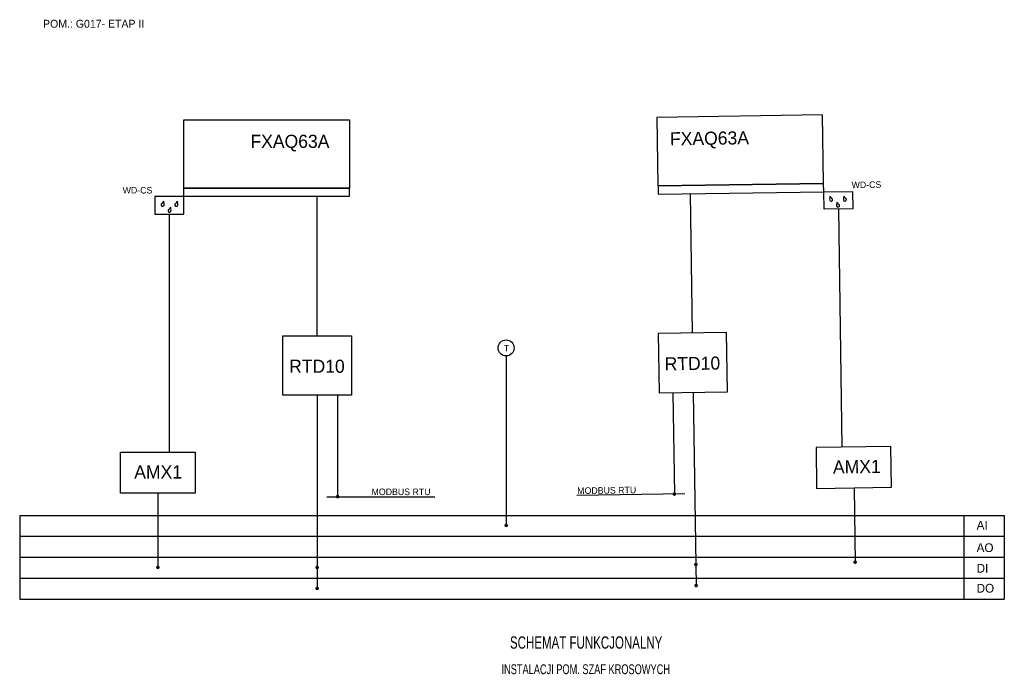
# Model space of a CAD drawing. Extents: x 14 to 294, y 3 to 190.
import ezdxf
from ezdxf.enums import TextEntityAlignment as Align

# ---------------------------------------------------------------- set-up
doc = ezdxf.new("R2010")
doc.units = 0
doc.header["$LTSCALE"] = 12
doc.header["$MEASUREMENT"] = 0
doc.linetypes.add('DASHDOT', pattern=[1, 0.5, -0.25, 0, -0.25])
doc.linetypes.add('SOLID', pattern=[0])
for name, color, linetype in [('KONTUR', 7, 'CONTINUOUS'), ('OPISY', 3, 'CONTINUOUS'), ('OSIE', 2, 'DASHDOT'), ('WYMIARY', 1, 'CONTINUOUS')]:
    doc.layers.add(name, color=color, linetype=linetype)
doc.styles.add('POLSKIS', font='POLSKIS')

msp = doc.modelspace()

# ---------------------------------------------------------------- linework, layer by layer
at = {"layer": 'KONTUR'}
for p, q in [((13.95, 48.7), (293.93, 48.7)), ((293.93, 48.7), (293.93, 24.82)), ((13.95, 42.73), (293.93, 42.73)), ((13.95, 36.76), (293.93, 36.76)), ((13.95, 30.79), (293.93, 30.79)), ((13.95, 24.82), (293.93, 24.82))]:
    msp.add_line(p, q, dxfattribs=at)
at = {"layer": 'KONTUR', "linetype": 'Continuous'}
msp.add_line((282.39, 48.74), (282.39, 24.8), dxfattribs=at)
at = {"layer": 'KONTUR', "linetype": 'SOLID'}
for points in [[(242.26, 162.56), (195.09, 161.85), (195.38, 142.4), (242.55, 143.1)], [(60.59, 161.2), (107.76, 161.2), (107.76, 141.74), (60.59, 141.74)], [(242.55, 143.1), (195.46, 142.4), (195.5, 139.99), (242.58, 140.69)], [(60.59, 141.74), (107.68, 141.74), (107.68, 139.33), (60.59, 139.33)], [(242.58, 140.69), (250.77, 140.81), (250.84, 135.86), (242.66, 135.74)], [(60.59, 139.33), (52.4, 139.33), (52.4, 134.37), (60.59, 134.37)], [(88.79, 99.75), (108.27, 99.75), (108.27, 82.85), (88.79, 82.85)], [(214.98, 100.7), (195.5, 100.4), (195.75, 83.51), (215.23, 83.8)], [(261.65, 68.29), (240.39, 67.98), (240.57, 56.37), (261.83, 56.68)], [(42.6, 66.65), (63.86, 66.65), (63.86, 55.04), (42.6, 55.04)]]:
    msp.add_lwpolyline(points, close=True, dxfattribs=at)
at = {"layer": 'KONTUR', "color": 1, "const_width": 0.5}
for points in [[(104.09, 54.01, 1), (104.59, 54.01, 1)], [(200.37, 54.74, -1), (199.87, 54.73, -1)], [(152.02, 45.83, 1), (152.52, 45.83, 1)], [(52.99, 33.89, 1), (53.49, 33.89, 1)], [(98.28, 33.89, 1), (98.78, 33.89, 1)], [(206.47, 34.7, -1), (205.97, 34.7, -1)], [(251.76, 35.38, -1), (251.26, 35.38, -1)], [(98.28, 27.92, 1), (98.78, 27.92, 1)], [(206.56, 28.73, -1), (206.06, 28.73, -1)]]:
    msp.add_lwpolyline(points, format="xyb", close=True, dxfattribs=at)
at = {"layer": 'KONTUR', "linetype": 'SOLID'}
for centre, radius, start, end in [((54.6, 137.03), 0.424, 125.8724, 353.4308), ((53.56, 138.46), 1.35, 305.8724, 341.8697), ((53.08, 137.2), 1.95, 353.4308, 25.6448), ((58.49, 137.03), 0.424, 125.8724, 353.4308), ((57.46, 138.46), 1.35, 305.8724, 341.8697), ((56.98, 137.2), 1.95, 353.4308, 25.6448), ((246.22, 138.62), 1.95, 155.2135, 187.4275), ((244.71, 138.42), 0.424, 187.4275, 54.9858), ((245.73, 139.87), 1.35, 198.9885, 234.9858), ((248.19, 136.94), 1.95, 155.2135, 187.4275), ((247.7, 138.2), 1.35, 198.9885, 234.9858), ((250.12, 138.68), 1.95, 155.2135, 187.4275), ((248.61, 138.48), 0.424, 187.4275, 54.9858), ((249.62, 139.93), 1.35, 198.9885, 234.9858), ((56.54, 135.32), 0.424, 125.8724, 353.4308), ((55.51, 136.76), 1.35, 305.8724, 341.8697), ((55.03, 135.5), 1.95, 353.4308, 25.6448), ((246.68, 136.75), 0.424, 187.4275, 54.9858)]:
    msp.add_arc(centre, radius, start, end, dxfattribs=at)
at = {"layer": 'OSIE', "color": 7, "linetype": 'Continuous'}
msp.add_circle((152.27, 96.29), 2.28, dxfattribs=at)
at = {"layer": 'WYMIARY', "color": 215, "linetype": 'SOLID', "true_color": 0xa953a0}
for p, q in [((205.24, 100.55), (204.65, 140.12)), ((98.53, 99.75), (98.53, 139.33))]:
    msp.add_line(p, q, dxfattribs=at)
at = {"layer": 'WYMIARY', "linetype": 'SOLID'}
for p, q in [((246.75, 135.8), (247.76, 68.09)), ((56.49, 134.37), (56.49, 66.65)), ((98.53, 82.85), (98.53, 27.7)), ((104.33, 82.85), (104.33, 54)), ((199.69, 83.57), (200.12, 54.72)), ((205.49, 83.65), (206.32, 28.51)), ((251.2, 56.52), (251.52, 35.13)), ((53.23, 55.04), (53.23, 33.65))]:
    msp.add_line(p, q, dxfattribs=at)
at = {"layer": 'WYMIARY', "linetype": 'Continuous'}
msp.add_line((152.27, 94.01), (152.27, 45.82), dxfattribs=at)
at = {"layer": 'WYMIARY', "color": 114, "linetype": 'SOLID', "true_color": 0x139b48}
for p, q in [((101.33, 54), (132.03, 54)), ((203.13, 54.77), (172.42, 54.31))]:
    msp.add_line(p, q, dxfattribs=at)
at = {"layer": 'WYMIARY'}
for p, q in [((13.95, 48.7), (13.95, 42.73)), ((13.95, 42.73), (13.95, 36.76)), ((13.95, 36.76), (13.95, 30.79)), ((13.95, 30.79), (13.95, 24.82))]:
    msp.add_line(p, q, dxfattribs=at)

# ---------------------------------------------------------------- texts
at = {"layer": 'KONTUR', "style": 'POLSKIS'}
msp.add_text('POM.: G017- ETAP II', height=2.2388, dxfattribs=at).set_placement((20.59, 187.37))
at = {"layer": 'KONTUR', "color": 4, "style": 'POLSKIS'}
for s, p in [('FXAQ63A', (79.56, 153.19)), ('RTD10', (90.57, 89.23)), ('AMX1', (46.52, 59.17))]:
    msp.add_text(s, height=3.731, dxfattribs=at).set_placement(p)
for s, p in [('FXAQ63A', (198.89, 153.9)), ('RTD10', (197.37, 89.91)), ('AMX1', (245.23, 60.56))]:
    msp.add_text(s, height=3.731, rotation=0.8582, dxfattribs=at).set_placement(p)
at = {"layer": 'KONTUR', "color": 3, "style": 'POLSKIS'}
for s, p in [('WD-CS', (250.51, 141.71)), ('MODBUS RTU', (172.5, 54.75))]:
    msp.add_text(s, height=1.866, rotation=0.8582, dxfattribs=at).set_placement(p)
for s, height, p in [('WD-CS', 1.866, (43.23, 140.22)), ('T', 1.87, (151.62, 95.31)), ('MODBUS RTU', 1.866, (114, 54.45))]:
    msp.add_text(s, height=height, dxfattribs=at).set_placement(p)
at = {"layer": 'OPISY', "style": 'POLSKIS'}
for s, p in [('AI', (286.06, 44.63)), ('AO', (286.06, 38.26)), ('DI', (286.06, 32.41)), ('DO', (286.06, 26.72))]:
    msp.add_text(s, height=2.487, dxfattribs=at).set_placement(p)
at = {"layer": 'OPISY', "color": 4, "style": 'POLSKIS', "width": 0.7}
for s, height, p in [('SCHEMAT FUNKCJONALNY', 3.5, (175.02, 10.78)), ('INSTALACJI POM. SZAF KROSOWYCH', 2.8, (174.91, 3.54))]:
    msp.add_text(s, height=height, dxfattribs=at).set_placement(p, align=Align.CENTER)

doc.saveas('drawing.dxf')
